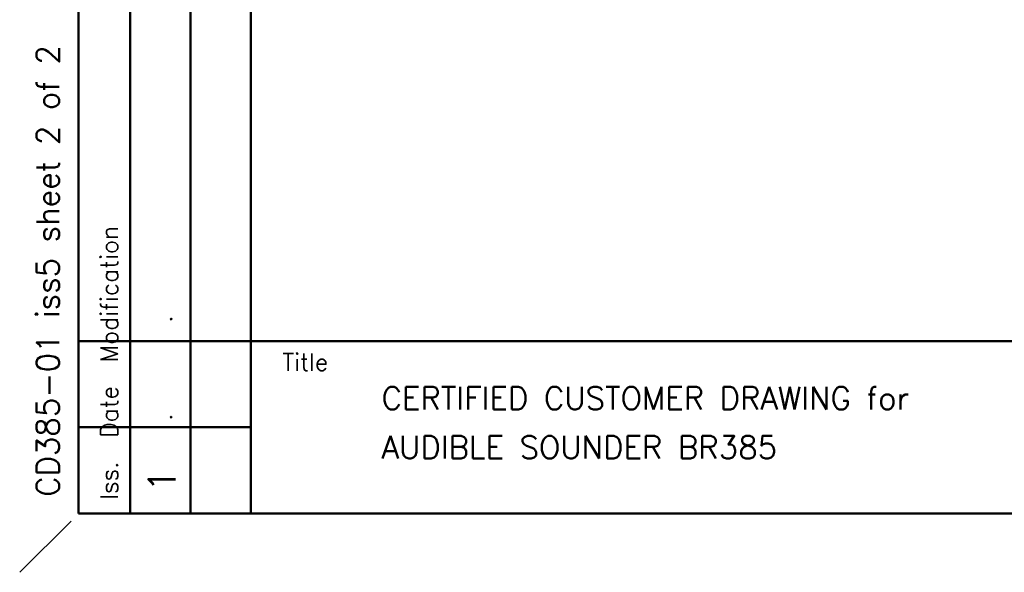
# Model space of a CAD drawing. Extents: x 0 to 411, y 0 to 279.
# Tile 7 of 13: x 215 to 323, y 0 to 61. Entities that reach past the tile are written whole.
import ezdxf

# ---------------------------------------------------------------- set-up
doc = ezdxf.new("R2010")
doc.units = 0
doc.header["$LTSCALE"] = 0.5
doc.header["$MEASUREMENT"] = 0
doc.layers.get('0').update_dxf_attribs({"linetype": 'CONTINUOUS'})
doc.layers.add('DIM', color=7, linetype='CONTINUOUS')
doc.layers.add('OBJECT', color=1, linetype='CONTINUOUS', lineweight=50)
doc.layers.add('UNSEEN', color=255, linetype='CONTINUOUS', plot=False)
doc.styles.add('ROMANS', font='romans', dxfattribs={"height": 2.5})

msp = doc.modelspace()

# ---------------------------------------------------------------- linework, layer by layer
at = {"layer": 'OBJECT', "color": 1, "lineweight": 50}
for p, q in [((221.19864, 272.23774), (221.19864, 6.5)), ((240.19864, 272.23774), (240.19864, 6.5)), ((226.89864, 99.33636), (226.89864, 6.5)), ((233.54864, 99.33636), (233.54864, 6.5)), ((221.19864, 25.5), (404.07364, 25.5)), ((221.19864, 16), (240.19864, 16)), ((404.07364, 6.5), (221.19864, 6.5))]:
    msp.add_line(p, q, dxfattribs=at)
at = {"layer": 'UNSEEN', "color": 255}
msp.add_line((214.69864, 0), (220.35702, 5.65838), dxfattribs=at)

# ---------------------------------------------------------------- texts
at = {"color": 7, "linetype": 'Continuous', "style": 'ROMANS'}
for s, p in [('Iss.  Date  Modification                   Ckd.  Appd.', (225.52345, 7.99006)), ('.', (231.48679, 27.53279)), ('.', (231.48679, 16.70832))]:
    msp.add_text(s, height=1.9, rotation=90, dxfattribs=at).set_placement(p)
at = {"color": 7, "linetype": 'Continuous', "lineweight": 50, "style": 'ROMANS'}
msp.add_text('Title                                                      Drawn      Checked    Scale', height=1.9, dxfattribs=at).set_placement((243.65627, 22.22861))
at = {"layer": 'DIM', "style": 'ROMANS'}
for s, height, p in [('CD385-01 iss5 sheet 2 of 2', 2.5, (219.05633, 8.32709)), ('1', 3, (231.89623, 8.84371))]:
    msp.add_text(s, height=height, rotation=90, dxfattribs=at).set_placement(p)
for s, p in [('CERTIFIED CUSTOMER DRAWING for', (254.60559, 17.95706)), ('AUDIBLE SOUNDER BR385', (254.60559, 12.53642))]:
    msp.add_text(s, height=2.5, dxfattribs=at).set_placement(p)

doc.saveas('drawing.dxf')
